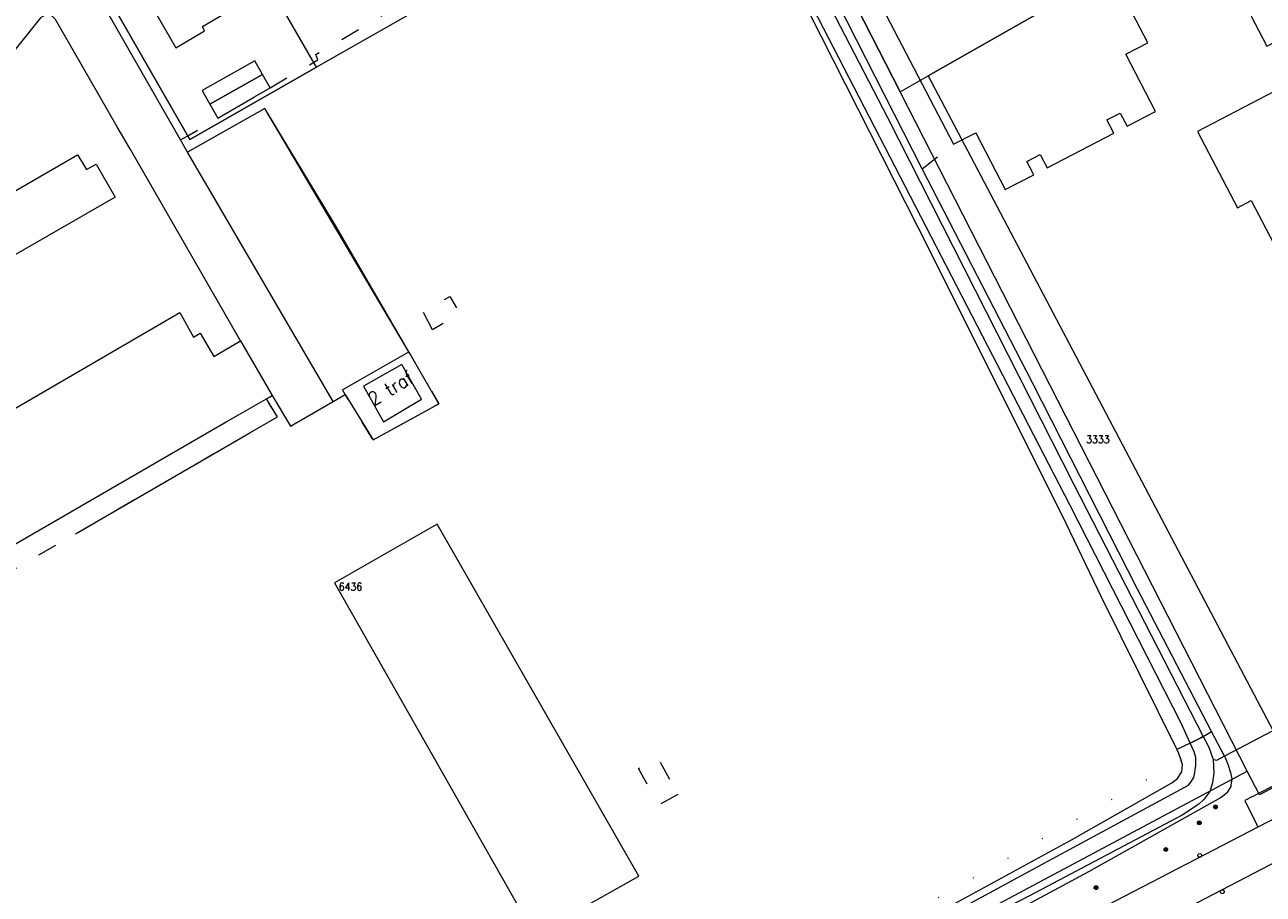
# Model space of a CAD drawing. Header units: metres. Extents: x 3 to 114181, y 112716 to 476231.
# Tile 33 of 90: x 112670 to 112835, y 475090 to 475206. Entities that reach past the tile are written whole.
import ezdxf
from ezdxf.enums import TextEntityAlignment as Align

# ---------------------------------------------------------------- set-up
doc = ezdxf.new("R2010")
doc.units = ezdxf.units.M
doc.header["$MEASUREMENT"] = 0
for name, pattern in [('DGN Style 1', [5.201608, 0.008655, -5.192953]), ('DGN Style 3', [12.11689, 8.654921, -3.461969]), ('DGN Style 5', [6.058445, 2.596476, -3.461969])]:
    doc.linetypes.add(name, pattern=pattern)
for name, color, linetype, lineweight in [('Cultuurscheiding BGT', 3, 'DGN Style 1', 0), ('Functie scheiding OTD BGT', 7, 'DGN Style 5', 0), ('Functie scheiding OWT BGT', 4, 'DGN Style 5', 0), ('Functie scheiding WTD BGT', 5, 'DGN Style 5', 0), ('Hek BGT', 7, 'Continuous', 13), ('Insteeksloot BGT', 4, 'Continuous', 0), ('Kadasterperceelnummers', 14, 'Continuous', 0), ('Kadasterpercelen', 14, 'Continuous', 13), ('Kant algemeen verharding BGT', 7, 'Continuous', 0), ('Kant water BGT', 4, 'Continuous', 0), ('Kunstwerkdeel - Stuw H1 BGT', 6, 'Continuous', 13), ('Luifel H1 BGT', 1, 'DGN Style 3', 13), ('Muur BGT', 1, 'Continuous', 13), ('Open loods BGT', 9, 'Continuous', 0), ('Pand BGT', 7, 'Continuous', 13), ('Symbool Boom BGT', 3, 'Continuous', 0), ('Symbool Kolk BGT', 5, 'Continuous', 0), ('Tekst Nummeraanduidingsreeks bijzonder BGT', 7, 'Continuous', 0), ('Walbescherming BGT', 5, 'Continuous', 13)]:
    doc.layers.add(name, color=color, linetype=linetype, lineweight=lineweight)
doc.styles.add('Style-STANDARD', font='STANDARD.shx')

# ---------------------------------------------------------------- blocks, each defined once
blk = doc.blocks.new('CELQ24_1')
at = {"layer": 'Symbool Kolk BGT'}
blk.add_circle((0, 0), 0.025, dxfattribs=at)
blk = doc.blocks.new('CELA07')
at = {"layer": 'Symbool Boom BGT'}
for radius in [0.025, 0.018, 0.011, 0.00407]:
    blk.add_circle((0, 0), radius, dxfattribs=at)

msp = doc.modelspace()

# ---------------------------------------------------------------- linework, layer by layer
at = {"layer": 'Cultuurscheiding BGT', "flags": 128}
for points in [[(112881.52, 475135.01), (112856.77, 475122.34), (112830.06, 475108.36)], [(112824.32, 475107.73), (112822.94, 475107.06), (112781.02, 475083.35), (112762.12, 475072.46), (112761.17, 475071.59), (112760.62, 475070.8), (112760.49, 475070.36), (112762.22, 475071.24), (112762.71, 475071.02)], [(112831.01, 475105.02), (112832.58, 475105.76), (112833.82, 475102.98)]]:
    msp.add_lwpolyline(points, dxfattribs=at)
at = {"layer": 'Functie scheiding OTD BGT', "flags": 128}
for points in [[(112702.95, 475197.39), (112709.31, 475201.09), (112709.05, 475201.82), (112716.85, 475206.39), (112721.27, 475209.05), (112723.48, 475210.4), (112723.14, 475210.99)], [(112691.03, 475190.45), (112691.99, 475191.01), (112695.98, 475193.33)], [(112789.8, 475186.58), (112793.96, 475189.87)], [(112724.58, 475165.14), (112723.3, 475167.59), (112726.91, 475169.61), (112728.21, 475167.29), (112724.58, 475165.14)], [(112721.41, 475162.22), (112725.42, 475155.3), (112716.67, 475150.48), (112712.97, 475156.53)], [(112598.59, 475092.99), (112677.02, 475137.98), (112698.57, 475150.46), (112700.15, 475151.38), (112703.92, 475153.56), (112702.46, 475155.97)], [(112757.28, 475103.28), (112754.79, 475101.88), (112752, 475106.72), (112754.59, 475108.19), (112757.28, 475103.28)]]:
    msp.add_lwpolyline(points, dxfattribs=at)
at = {"layer": 'Functie scheiding OWT BGT', "flags": 128}
for points in [[(112827.24, 475111.01), (112828.35, 475111.64)], [(112825.51, 475110.1), (112823.72, 475109.25)], [(112830.06, 475108.36), (112828.99, 475107.79), (112828.54, 475107.92)]]:
    msp.add_lwpolyline(points, dxfattribs=at)
at = {"layer": 'Functie scheiding WTD BGT', "flags": 128}
msp.add_lwpolyline([(112825.51, 475110.1), (112827.01, 475110.88), (112827.24, 475111.01)], dxfattribs=at)
at = {"layer": 'Hek BGT', "flags": 128}
for points in [[(112712.97, 475156.53), (112716.67, 475150.48), (112725.42, 475155.3), (112721.41, 475162.22), (112702.24, 475194.64), (112691.97, 475188.81), (112691.03, 475190.45), (112678.89, 475211.68), (112678.23, 475212.83), (112671.01, 475225.42)], [(112882.15, 475147.92), (112887.19, 475137.91), (112883.49, 475136.02), (112881.52, 475135.01), (112856.77, 475122.34), (112830.06, 475108.36), (112828.99, 475107.79), (112828.54, 475107.92)]]:
    msp.add_lwpolyline(points, dxfattribs=at)
at = {"layer": 'Insteeksloot BGT', "flags": 128}
for points in [[(112828.35, 475111.64), (112818.49, 475130.61), (112804.48, 475158.11), (112789.8, 475186.58), (112777.29, 475211.25), (112776.65, 475211.95), (112775.88, 475212.2), (112775.32, 475212.21), (112774.55, 475211.9), (112773.64, 475211.54), (112773.08, 475211.12), (112773.1, 475210.67), (112790.87, 475175.6), (112808.93, 475139.42), (112813.67, 475129.52), (112823.72, 475109.25)], [(112830.06, 475108.36), (112828.35, 475111.64)], [(112823.72, 475109.25), (112823.94, 475108.79), (112824.32, 475107.73)], [(112762.71, 475071.02), (112772.09, 475076.71), (112809.67, 475097.22), (112823.06, 475104.81), (112823.79, 475105.38), (112824.37, 475106.27), (112824.49, 475107.25), (112824.32, 475107.73)], [(112830.06, 475108.36), (112830.15, 475108.18), (112830.55, 475107.16), (112830.89, 475106.18), (112831.03, 475105.36), (112831.01, 475105.02)], [(112762.71, 475071.02), (112761.93, 475070.54), (112760.89, 475069.53), (112760.77, 475068.72), (112761.21, 475067.79), (112761.85, 475067.19), (112762.55, 475066.91), (112763.3, 475066.89), (112764.19, 475067.26), (112811.98, 475092.99), (112829.57, 475102.85), (112830.53, 475103.61), (112830.97, 475104.32), (112831.01, 475105.02)]]:
    msp.add_lwpolyline(points, dxfattribs=at)
at = {"layer": 'Kadasterpercelen', "linetype": 'Continuous', "flags": 128}
for points in [[(112762.9, 475243.74), (112786.87, 475196.84), (112790.6, 475198.96), (112847.13, 475231.13), (112821.05, 475276.86)], [(112873.83, 475246.34), (112847.13, 475231.13), (112790.6, 475198.96), (112839.68, 475105.85), (112865.61, 475119.54), (112884.12, 475129.19), (112912.24, 475143.57), (112901.26, 475169.86), (112895.12, 475184.93), (112891.38, 475194.98), (112886.34, 475209.74), (112884.11, 475216.34)], [(112707.57, 475240.11), (112725.17, 475209.3), (112709.14, 475200.15), (112691.58, 475230.48)], [(112674.89, 475220.76), (112692.27, 475190.52), (112709.14, 475200.15), (112691.58, 475230.48), (112677.42, 475222.21)], [(112786.87, 475196.84), (112790.6, 475198.96), (112839.68, 475105.85), (112834.71, 475103.23), (112833.11, 475106.36)]]:
    msp.add_lwpolyline(points, close=True, dxfattribs=at)
for points in [[(112669.98, 475012.32), (112756.99, 475065.03), (112768.49, 475071.53), (112783.6, 475079.97), (112833.11, 475106.36), (112786.87, 475196.84), (112762.9, 475243.74)], [(112725.17, 475209.3), (112709.14, 475200.15), (112692.27, 475190.52), (112674.89, 475220.76)]]:
    msp.add_lwpolyline(points, dxfattribs=at)
at = {"layer": 'Kant algemeen verharding BGT', "flags": 128}
for points in [[(112703.25, 475156.42), (112705.65, 475152.3), (112711.35, 475155.61), (112691.97, 475188.81), (112691.03, 475190.45), (112678.89, 475211.68), (112678.23, 475212.83), (112673.24, 475221.43), (112670.88, 475225.65)], [(112699.03, 475163.68), (112684.34, 475189.17), (112682.59, 475192.21), (112674.37, 475206.47), (112673.93, 475206.92), (112673.43, 475207.14), (112673.01, 475207.05), (112672.36, 475206.72), (112653.86, 475183.64), (112652.59, 475181.81), (112654.01, 475180.41), (112654.58, 475179.56), (112654.58, 475179.18), (112654.35, 475178.89), (112650.11, 475176.32)], [(112711.35, 475155.61), (112712.97, 475156.53), (112712.58, 475157.16), (112714.91, 475158.49), (112721.41, 475162.22), (112711.52, 475179.28), (112702.24, 475194.64), (112691.97, 475188.81)], [(112833.82, 475102.98), (112884.54, 475129.27), (112881.52, 475135.01)], [(112833.82, 475102.98), (112832.79, 475102.45), (112834.33, 475099.33), (112834.53, 475098.92)], [(112839.08, 475101.29), (112834.53, 475098.92), (112802.6, 475082.34), (112796.83, 475079.29), (112793.12, 475077.26)], [(112795.71, 475072.66), (112815.73, 475083.29), (112840.45, 475096.15)]]:
    msp.add_lwpolyline(points, dxfattribs=at)
at = {"layer": 'Kant water BGT', "flags": 128}
for points in [[(112825.51, 475110.1), (112824.34, 475112.67), (112809.46, 475141.83), (112773.91, 475210.7), (112774.3, 475210.91), (112775.74, 475211.71), (112785.2, 475193.44), (112809.95, 475144.63), (112827.24, 475111.01)], [(112827.24, 475111.01), (112827.99, 475109.57), (112828.54, 475107.92)], [(112763.94, 475070.35), (112781.03, 475080.55), (112806.63, 475094.45), (112825.28, 475104.52), (112825.58, 475104.89), (112825.99, 475105.53), (112826.14, 475106.2), (112826.18, 475106.53), (112826.23, 475107.12), (112826.24, 475108.19), (112826.03, 475108.97), (112825.51, 475110.1)], [(112828.54, 475107.92), (112828.54, 475107.87), (112828.63, 475106.15), (112828.48, 475104.81), (112828.12, 475103.65), (112827.33, 475102.62), (112826.66, 475101.98), (112824.44, 475100.51), (112804.08, 475089.76), (112788.59, 475081.76), (112762.9, 475067.09), (112762.47, 475067.3), (112762.18, 475067.55), (112762.09, 475067.71), (112761.91, 475068.01), (112761.79, 475068.44), (112761.93, 475068.93), (112762.22, 475069.29), (112762.46, 475069.46), (112763.94, 475070.35)]]:
    msp.add_lwpolyline(points, dxfattribs=at)
at = {"layer": 'Kunstwerkdeel - Stuw H1 BGT', "flags": 128}
msp.add_lwpolyline([(112827.24, 475111.01), (112827.01, 475110.88), (112825.51, 475110.1)], dxfattribs=at)
at = {"layer": 'Luifel H1 BGT', "flags": 128}
for points in [[(112700.9, 475200.99), (112693.89, 475197.01)], [(112701.93, 475199.18), (112700.9, 475200.99)], [(112694.91, 475195.19), (112701.93, 475199.18)], [(112693.89, 475197.01), (112694.91, 475195.19)]]:
    msp.add_lwpolyline(points, dxfattribs=at)
at = {"layer": 'Muur BGT', "flags": 128}
msp.add_lwpolyline([(112677.02, 475137.98), (112698.57, 475150.46), (112700.15, 475151.38), (112703.92, 475153.56), (112702.46, 475155.97)], dxfattribs=at)
at = {"layer": 'Open loods BGT', "flags": 128}
msp.add_lwpolyline([(112752.07, 475092.41), (112725.2, 475139.29), (112711.51, 475131.45), (112738.17, 475084.58), (112752.07, 475092.41)], dxfattribs=at)
at = {"layer": 'Pand BGT', "flags": 128}
for points in [[(112821.46, 475230.29), (112835.73, 475202.92), (112843.22, 475206.83), (112845.89, 475201.7), (112826.47, 475191.55), (112831.78, 475181.4), (112833.64, 475182.37), (112845.03, 475160.57), (112843.17, 475159.6), (112847.8, 475150.74), (112850.14, 475146.27), (112869.72, 475156.51), (112866.37, 475162.92), (112874.66, 475167.26), (112878.11, 475160.67), (112872.83, 475157.81), (112873.03, 475157.43), (112873.66, 475157.76), (112879.3, 475146.92), (112878.67, 475146.59), (112878.87, 475146.21), (112882.15, 475147.92)], [(112820.89, 475194.22), (112816.93, 475201.86), (112819.84, 475203.36), (112809.4, 475223.49), (112806.5, 475221.99), (112804.71, 475225.45), (112784.65, 475215.05), (112786.42, 475211.64), (112783.46, 475210.1), (112793.96, 475189.87), (112796.93, 475191.41), (112800.85, 475183.83), (112804.68, 475185.81), (112803.75, 475187.59), (112805.51, 475188.5), (112806.43, 475186.72), (112815.34, 475191.35), (112814.42, 475193.12), (112816.18, 475194.03), (112817.1, 475192.26), (112820.89, 475194.22)], [(112699.07, 475217.54), (112691.83, 475213.36), (112691.72, 475213.63), (112691.69, 475213.61), (112691.38, 475213.44), (112690.13, 475212.76), (112689.71, 475212.54), (112690.54, 475210.94), (112686.87, 475208.8), (112690.4, 475202.71), (112694.22, 475204.99), (112693.93, 475205.53), (112700.85, 475209.63), (112701.26, 475209.06), (112703.3, 475210.23)], [(112700.88, 475196.18), (112702.95, 475197.39), (112701.93, 475199.18), (112694.91, 475195.19), (112695.98, 475193.33), (112700.88, 475196.18)], [(112650.11, 475176.32), (112651.66, 475173.62), (112677.28, 475188.47), (112677.37, 475188.33), (112678.48, 475186.5), (112679.81, 475187.23), (112682.32, 475182.8), (112655.28, 475167.3), (112664.1, 475151.89), (112690.93, 475167.44), (112692.74, 475164.16), (112693.66, 475164.7), (112695.48, 475161.62), (112699.03, 475163.68)], [(112699.03, 475163.68), (112703.25, 475156.42)], [(112718.05, 475152.9), (112723.13, 475155.93), (112720.5, 475160.54), (112715.41, 475157.63), (112718.05, 475152.9)], [(112660.1, 475131.5), (112697.12, 475152.89), (112698.76, 475153.83), (112702.46, 475155.97), (112703.25, 475156.42)]]:
    msp.add_lwpolyline(points, dxfattribs=at)
at = {"layer": 'Walbescherming BGT', "flags": 128}
for points in [[(112774.3, 475210.91), (112775.74, 475211.71), (112785.2, 475193.44), (112809.95, 475144.63)], [(112825.51, 475110.1), (112824.34, 475112.67), (112809.46, 475141.83), (112773.91, 475210.7), (112774.3, 475210.91)], [(112809.95, 475144.63), (112827.24, 475111.01)], [(112827.24, 475111.01), (112827.99, 475109.57), (112828.54, 475107.92), (112828.54, 475107.87)], [(112826.18, 475106.53), (112826.23, 475107.12), (112826.24, 475108.19), (112826.03, 475108.97), (112825.51, 475110.1)], [(112828.54, 475107.87), (112828.63, 475106.15), (112828.48, 475104.81), (112828.12, 475103.65)], [(112763.94, 475070.35), (112781.03, 475080.55), (112806.63, 475094.45), (112825.28, 475104.52), (112825.58, 475104.89), (112825.99, 475105.53), (112826.14, 475106.2), (112826.18, 475106.53)], [(112827.33, 475102.62), (112826.66, 475101.98), (112824.44, 475100.51), (112804.08, 475089.76), (112788.59, 475081.76), (112762.9, 475067.09), (112762.47, 475067.3), (112762.18, 475067.55), (112762.09, 475067.71)], [(112828.12, 475103.65), (112827.33, 475102.62)]]:
    msp.add_lwpolyline(points, dxfattribs=at)

# ---------------------------------------------------------------- block references
at = {"layer": 'Symbool Boom BGT', "xscale": 10, "yscale": 10, "zscale": 10}
for p in [(112828.86, 475101.61), (112826.71, 475099.49), (112822.25, 475095.95), (112812.96, 475090.86)]:
    msp.add_blockref('CELA07', p, dxfattribs=at)
at = {"layer": 'Symbool Kolk BGT', "xscale": 10, "yscale": 10, "zscale": 10}
for p in [(112826.77, 475095.15), (112829.78, 475090.32)]:
    msp.add_blockref('CELQ24_1', p, dxfattribs=at)

# ---------------------------------------------------------------- texts
at = {"layer": 'Kadasterperceelnummers', "linetype": 'Continuous', "lineweight": 0, "style": 'Style-STANDARD'}
for s, p in [('3333', (112813.2, 475150.56)), ('6436', (112713.66, 475130.94))]:
    msp.add_text(s, height=1, dxfattribs=at).set_placement(p, align=Align.MIDDLE_CENTER)
at = {"layer": 'Tekst Nummeraanduidingsreeks bijzonder BGT', "linetype": 'Continuous', "lineweight": 0, "style": 'Style-STANDARD'}
msp.add_text('2 traf', height=1.8, rotation=30.8, dxfattribs=at).set_placement((112719.02, 475157.38), align=Align.MIDDLE_CENTER)

doc.saveas('drawing.dxf')
